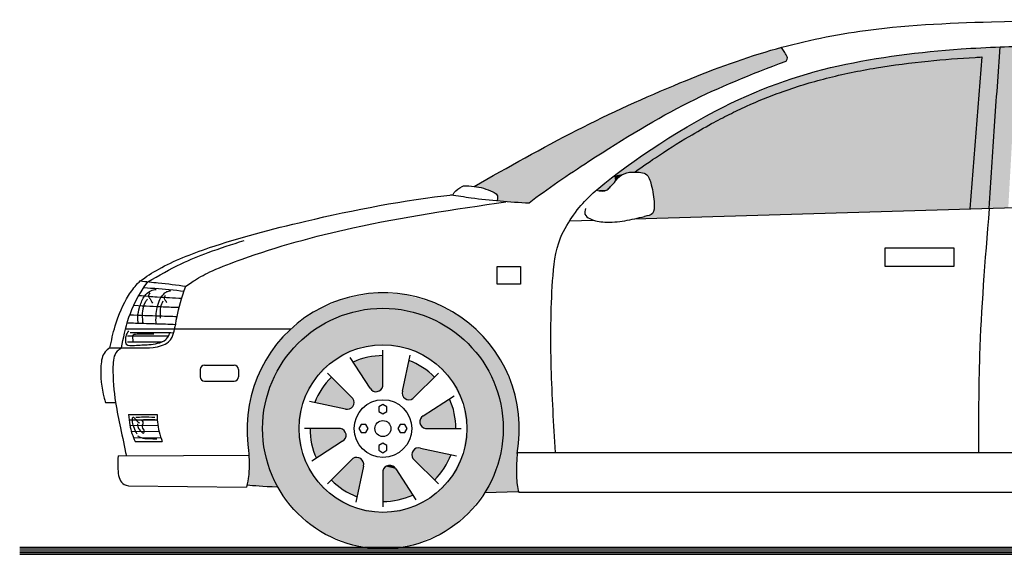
# Model space of a CAD drawing. Header units: millimetres. Extents: x 277.7 to 282.41, y 209.52 to 210.99.
# Tile 1 of 2: x 277.7 to 280.4, y 209.52 to 210.99. Entities that reach past the tile are written whole.
import ezdxf

# ---------------------------------------------------------------- set-up
doc = ezdxf.new("R2010")
doc.units = ezdxf.units.MM
doc.layers.add('HATCH', color=7, linetype='Continuous')

# ---------------------------------------------------------------- blocks, each defined once
blk = doc.blocks.new('*U10')
at = {"layer": 'HATCH', "color": 251, "linetype": 'Continuous'}
for points in [[(1.242, 1.2007), (1.1583, 1.1841), (1.3273, 1.1978)], [(1.3273, 1.1978), (1.1583, 1.1841), (1.4098, 1.1757)], [(1.1583, 1.1841), (1.0805, 1.1489), (1.2715, 1.1596)], [(1.1583, 1.1841), (1.2715, 1.1596), (1.4098, 1.1757)], [(1.4098, 1.1757), (1.2715, 1.1596), (1.485, 1.1354)], [(1.0805, 1.1489), (1.0127, 1.097), (1.1861, 1.1484)], [(1.1861, 1.1484), (1.0127, 1.097), (1.1065, 1.1154)], [(1.2715, 1.1596), (1.0805, 1.1489), (1.1861, 1.1484)], [(1.2715, 1.1596), (1.3569, 1.1484), (1.485, 1.1354)], [(1.3569, 1.1484), (1.4365, 1.1154), (1.485, 1.1354)], [(1.485, 1.1354), (1.4365, 1.1154), (1.5492, 1.079)], [(1.1065, 1.1154), (1.0127, 1.097), (1.0381, 1.063)], [(1.4365, 1.1154), (1.5048, 1.063), (1.5492, 1.079)], [(1.0127, 1.097), (0.9585, 1.031), (1.0381, 1.063)], [(1.0381, 1.063), (0.9585, 1.031), (0.9857, 0.9946)], [(1.5492, 1.079), (1.5048, 1.063), (1.5988, 1.0096)], [(1.5048, 1.063), (1.5573, 0.9946), (1.5988, 1.0096)], [(0.9585, 1.031), (0.9207, 0.9544), (0.9857, 0.9946)], [(1.5988, 1.0096), (1.5573, 0.9946), (1.6314, 0.9307)], [(0.9857, 0.9946), (0.9207, 0.9544), (0.9527, 0.915)], [(1.5573, 0.9946), (1.5902, 0.915), (1.6314, 0.9307)], [(0.9207, 0.9544), (0.9013, 0.8713), (0.9527, 0.915)], [(1.6314, 0.9307), (1.5902, 0.915), (1.6452, 0.8464)], [(0.9527, 0.915), (0.9013, 0.8713), (0.9415, 0.8296)], [(1.5902, 0.915), (1.6015, 0.8296), (1.6452, 0.8464)], [(0.9013, 0.8713), (0.9013, 0.7859), (0.9415, 0.8296)], [(1.6452, 0.8464), (1.6015, 0.8296), (1.6396, 0.7613)], [(0.9415, 0.8296), (0.9013, 0.7859), (0.952, 0.7468)], [(1.6015, 0.8296), (1.5887, 0.7386), (1.6396, 0.7613)], [(0.9013, 0.7859), (0.9044, 0.7354), (0.952, 0.7468)], [(1.6396, 0.7613), (1.5887, 0.7386), (1.6376, 0.7117)], [(0.9044, 0.7354), (0.904, 0.7101), (0.983, 0.6693)], [(0.952, 0.7468), (0.9044, 0.7354), (0.983, 0.6693)], [(1.5887, 0.7386), (1.5512, 0.6546), (1.6376, 0.7117)], [(0.904, 0.7101), (0.9025, 0.6953), (0.983, 0.6693)], [(1.6376, 0.7117), (1.5512, 0.6546), (1.6433, 0.6574)], [(0.9025, 0.6953), (0.8989, 0.6753), (0.983, 0.6693)], [(0.8989, 0.6753), (0.9318, 0.6724), (0.983, 0.6693)], [(0.9318, 0.6724), (0.9539, 0.671), (0.983, 0.6693)]]:
    blk.add_solid(points, dxfattribs=at)
blk = doc.blocks.new('*U11')
at = {"layer": 'HATCH', "color": 252, "linetype": 'Continuous'}
for points in [[(2.9646, 1.8767), (2.9344, 1.4336), (3.0099, 1.8526)], [(3.1155, 1.8801), (2.9646, 1.8767), (3.2662, 1.8772)], [(3.2662, 1.8772), (2.9646, 1.8767), (3.417, 1.8685)], [(2.9646, 1.8767), (3.1862, 1.8543), (3.417, 1.8685)], [(2.9646, 1.8767), (3.0099, 1.8526), (3.1862, 1.8543)], [(3.417, 1.8685), (3.1862, 1.8543), (3.5671, 1.8523)], [(3.0099, 1.8526), (2.9344, 1.4336), (2.9865, 1.4352)], [(3.1862, 1.8543), (3.3626, 1.8466), (3.5671, 1.8523)], [(3.5671, 1.8523), (3.3626, 1.8466), (3.641, 1.8364)], [(3.3626, 1.8466), (3.5377, 1.8311), (3.641, 1.8364)], [(3.641, 1.8364), (3.5377, 1.8311), (3.7131, 1.8124)], [(3.5377, 1.8311), (3.6224, 1.8149), (3.7131, 1.8124)], [(3.6224, 1.8149), (3.7042, 1.7886), (3.7131, 1.8124)], [(3.7131, 1.8124), (3.7042, 1.7886), (3.7812, 1.779)], [(3.7042, 1.7886), (3.7015, 1.4643), (3.744, 1.7705)], [(3.7042, 1.7886), (3.744, 1.7705), (3.7812, 1.779)], [(3.744, 1.7705), (3.7015, 1.4643), (3.7415, 1.4673)], [(3.7812, 1.779), (3.744, 1.7705), (3.8423, 1.7349)], [(3.744, 1.7705), (3.8215, 1.7192), (3.8423, 1.7349)], [(3.8423, 1.7349), (3.8215, 1.7192), (3.8952, 1.6808)], [(3.8215, 1.7192), (3.8866, 1.6513), (3.8952, 1.6808)], [(3.8952, 1.6808), (3.8866, 1.6513), (3.9408, 1.6201)], [(3.8866, 1.6513), (3.9411, 1.5722), (3.9408, 1.6201)], [(3.9408, 1.6201), (3.9411, 1.5722), (4.0166, 1.4897)], [(3.9411, 1.5722), (3.989, 1.4873), (4.0166, 1.4897)]]:
    blk.add_solid(points, dxfattribs=at)
blk = doc.blocks.new('*U12')
at = {"layer": 'HATCH', "color": 252, "linetype": 'Continuous'}
for points in [[(2.8174, 1.8678), (2.6695, 1.8515), (2.9142, 1.8489)], [(2.9646, 1.8767), (2.8174, 1.8678), (2.9142, 1.8489)], [(2.9646, 1.8767), (2.9142, 1.8489), (2.9344, 1.4336)], [(2.6695, 1.8515), (2.5248, 1.8255), (2.9142, 1.8489)], [(2.9142, 1.8489), (2.5248, 1.8255), (2.7897, 1.8399)], [(2.7897, 1.8399), (2.5248, 1.8255), (2.6655, 1.8253)], [(2.9142, 1.8489), (2.8806, 1.4321), (2.9344, 1.4336)], [(2.5248, 1.8255), (2.3857, 1.7871), (2.6655, 1.8253)], [(2.6655, 1.8253), (2.3857, 1.7871), (2.5442, 1.8037)], [(2.3857, 1.7871), (2.2474, 1.732), (2.4274, 1.7737)], [(2.5442, 1.8037), (2.3857, 1.7871), (2.4274, 1.7737)], [(2.4274, 1.7737), (2.2474, 1.732), (2.3127, 1.7328)], [(2.2474, 1.732), (2.1764, 1.6967), (2.1955, 1.678)], [(2.3127, 1.7328), (2.2474, 1.732), (2.1955, 1.678)], [(2.1955, 1.678), (2.1041, 1.6561), (2.0746, 1.6085)], [(2.1764, 1.6967), (2.1041, 1.6561), (2.1955, 1.678)], [(2.1041, 1.6561), (1.9657, 1.5671), (2.0746, 1.6085)], [(2.0746, 1.6085), (1.9657, 1.5671), (1.962, 1.5333)], [(1.9657, 1.5671), (1.906, 1.5233), (1.9313, 1.528)], [(1.9657, 1.5671), (1.9313, 1.528), (1.962, 1.5333)], [(1.906, 1.5233), (1.8566, 1.4831), (1.9084, 1.5075)], [(1.9313, 1.528), (1.906, 1.5233), (1.9084, 1.5075)], [(1.9084, 1.5075), (1.8566, 1.4831), (1.8871, 1.4847)], [(1.8871, 1.4847), (1.8566, 1.4831), (1.8731, 1.4808)]]:
    blk.add_solid(points, dxfattribs=at)
blk = doc.blocks.new('*U13')
at = {"layer": 'HATCH', "linetype": 'Continuous'}
for points in [[(2.3642, 1.8753), (2.2534, 1.8413), (2.3742, 1.8599)], [(2.2534, 1.8413), (2.1447, 1.8012), (2.3778, 1.8377)], [(2.3778, 1.8377), (2.1447, 1.8012), (2.2828, 1.801)], [(2.3742, 1.8599), (2.2534, 1.8413), (2.3789, 1.8517)], [(2.3789, 1.8517), (2.2534, 1.8413), (2.3809, 1.8464)], [(2.3809, 1.8464), (2.2534, 1.8413), (2.3778, 1.8377)], [(2.1447, 1.8012), (1.9315, 1.7101), (2.2828, 1.801)], [(2.2828, 1.801), (1.9315, 1.7101), (2.1953, 1.7645)], [(2.1953, 1.7645), (1.9315, 1.7101), (2.0284, 1.6806)], [(1.9315, 1.7101), (1.7243, 1.6066), (2.0284, 1.6806)], [(2.0284, 1.6806), (1.7243, 1.6066), (1.9432, 1.6302)], [(1.9432, 1.6302), (1.7243, 1.6066), (1.8541, 1.5741)], [(1.7243, 1.6066), (1.5218, 1.494), (1.8541, 1.5741)], [(1.8541, 1.5741), (1.5218, 1.494), (1.7605, 1.5127)], [(1.7605, 1.5127), (1.5218, 1.494), (1.5616, 1.4836)], [(1.7605, 1.5127), (1.5616, 1.4836), (1.6722, 1.4484)], [(1.5616, 1.4836), (1.5815, 1.4741), (1.6722, 1.4484)], [(1.5815, 1.4741), (1.5858, 1.4659), (1.6722, 1.4484)], [(1.5858, 1.4659), (1.5845, 1.4548), (1.6722, 1.4484)]]:
    blk.add_solid(points, dxfattribs=at)
blk = doc.blocks.new('*U14')
at = {"layer": 'HATCH', "linetype": 'Continuous'}
for points in [[(2.7897, 1.8399), (2.6655, 1.8253), (2.8806, 1.4321)], [(2.9142, 1.8489), (2.7897, 1.8399), (2.8806, 1.4321)], [(2.6655, 1.8253), (2.5442, 1.8037), (2.8806, 1.4321)], [(2.5442, 1.8037), (2.4274, 1.7737), (2.8806, 1.4321)], [(2.4274, 1.7737), (2.3127, 1.7328), (2.8806, 1.4321)], [(2.3127, 1.7328), (2.1955, 1.678), (2.8806, 1.4321)], [(2.1955, 1.678), (2.0746, 1.6085), (2.8806, 1.4321)], [(2.0746, 1.6085), (1.962, 1.5333), (1.9832, 1.5312)], [(2.0746, 1.6085), (1.9832, 1.5312), (2.8806, 1.4321)], [(1.9832, 1.5312), (1.9994, 1.5201), (2.8806, 1.4321)], [(1.9994, 1.5201), (2.0117, 1.4789), (2.8806, 1.4321)], [(2.0117, 1.4789), (2.0157, 1.4366), (2.8806, 1.4321)], [(2.8806, 1.4321), (1.9888, 1.4115), (1.9614, 1.405)], [(2.8806, 1.4321), (2.0093, 1.418), (1.9888, 1.4115)], [(2.0157, 1.4366), (2.0093, 1.418), (2.8806, 1.4321)]]:
    blk.add_solid(points, dxfattribs=at)
blk = doc.blocks.new('*U15')
at = {"layer": 'HATCH', "linetype": 'Continuous'}
for points in [[(1.3569, 1.1484), (1.1065, 1.1154), (1.4365, 1.1154)], [(1.1861, 1.1484), (1.1065, 1.1154), (1.3569, 1.1484)], [(1.2715, 1.1596), (1.1861, 1.1484), (1.3569, 1.1484)], [(1.4365, 1.1154), (1.0381, 1.063), (1.5048, 1.063)], [(1.1065, 1.1154), (1.0381, 1.063), (1.4365, 1.1154)], [(1.0381, 1.063), (0.9857, 0.9946), (1.2004, 1.0484)], [(1.0381, 1.063), (1.2715, 1.0596), (1.5048, 1.063)], [(1.0381, 1.063), (1.2004, 1.0484), (1.2715, 1.0596)], [(1.5048, 1.063), (1.2715, 1.0596), (1.3425, 1.0484)], [(1.5048, 1.063), (1.3425, 1.0484), (1.5573, 0.9946)], [(1.2004, 1.0484), (0.9857, 0.9946), (1.1363, 1.0157)], [(1.3425, 1.0484), (1.4067, 1.0157), (1.5573, 0.9946)], [(1.1363, 1.0157), (0.9857, 0.9946), (1.0854, 0.9648)], [(1.4067, 1.0157), (1.4575, 0.9648), (1.5573, 0.9946)], [(0.9857, 0.9946), (0.9527, 0.915), (1.0854, 0.9648)], [(1.5573, 0.9946), (1.4575, 0.9648), (1.5902, 0.915)], [(1.0854, 0.9648), (0.9527, 0.915), (1.0527, 0.9007)], [(1.4575, 0.9648), (1.4902, 0.9007), (1.5902, 0.915)], [(0.9527, 0.915), (0.9415, 0.8296), (1.0527, 0.9007)], [(1.0527, 0.9007), (0.9415, 0.8296), (1.0415, 0.8296)], [(1.5902, 0.915), (1.4902, 0.9007), (1.6015, 0.8296)], [(1.4902, 0.9007), (1.5015, 0.8296), (1.6015, 0.8296)], [(0.9415, 0.8296), (0.9527, 0.7442), (1.0415, 0.8296)], [(1.0415, 0.8296), (0.9527, 0.7442), (1.0527, 0.7586)], [(1.6015, 0.8296), (1.4902, 0.7586), (1.5902, 0.7442)], [(1.5015, 0.8296), (1.4902, 0.7586), (1.6015, 0.8296)], [(1.0527, 0.7586), (0.9527, 0.7442), (1.0854, 0.6944)], [(1.4902, 0.7586), (1.4575, 0.6944), (1.5902, 0.7442)], [(0.9527, 0.7442), (0.9857, 0.6646), (1.0854, 0.6944)], [(1.5902, 0.7442), (1.4575, 0.6944), (1.5573, 0.6646)], [(1.0854, 0.6944), (0.9857, 0.6646), (1.1363, 0.6436)], [(1.4575, 0.6944), (1.4067, 0.6436), (1.5573, 0.6646)], [(0.9857, 0.6646), (1.0381, 0.5963), (1.1363, 0.6436)], [(1.5573, 0.6646), (1.4067, 0.6436), (1.5048, 0.5963)], [(1.1363, 0.6436), (1.0381, 0.5963), (1.2004, 0.6109)], [(1.4067, 0.6436), (1.3425, 0.6109), (1.5048, 0.5963)], [(1.2004, 0.6109), (1.0381, 0.5963), (1.2715, 0.5996)], [(1.2715, 0.5996), (1.0381, 0.5963), (1.5048, 0.5963)], [(1.0381, 0.5963), (1.1065, 0.5438), (1.5048, 0.5963)], [(1.5048, 0.5963), (1.1065, 0.5438), (1.4365, 0.5438)], [(1.3425, 0.6109), (1.2715, 0.5996), (1.5048, 0.5963)], [(1.1065, 0.5438), (1.1861, 0.5109), (1.4365, 0.5438)], [(1.4365, 0.5438), (1.1861, 0.5109), (1.3569, 0.5109)], [(1.1861, 0.5109), (1.2715, 0.4996), (1.3569, 0.5109)]]:
    blk.add_solid(points, dxfattribs=at)
blk = doc.blocks.new('*U19')
at = {"layer": 'HATCH', "color": 251, "linetype": 'Continuous'}
for points in [[(1.2715, 0.7131), (1.3531, 0.6471), (1.2798, 0.7256)], [(1.2715, 0.6296), (1.3132, 0.634), (1.2715, 0.7131)], [(1.3531, 0.6471), (1.2715, 0.7131), (1.3132, 0.634)], [(1.2798, 0.7256), (1.3065, 0.7191), (1.2945, 0.7281)], [(1.3065, 0.7191), (1.2798, 0.7256), (1.3531, 0.6471)]]:
    blk.add_solid(points, dxfattribs=at)
blk = doc.blocks.new('*U20')
at = {"layer": 'HATCH', "color": 251, "linetype": 'Continuous'}
for points in [[(1.3509, 0.7619), (1.4583, 0.7583), (1.3596, 0.7741)], [(1.4583, 0.7583), (1.3509, 0.7619), (1.4393, 0.7209)], [(1.3538, 0.7473), (1.4393, 0.7209), (1.3509, 0.7619)], [(1.3744, 0.7762), (1.3596, 0.7741), (1.4583, 0.7583)], [(1.4393, 0.7209), (1.3538, 0.7473), (1.4129, 0.6882)]]:
    blk.add_solid(points, dxfattribs=at)
blk = doc.blocks.new('*U21')
at = {"layer": 'HATCH', "color": 251, "linetype": 'Continuous'}
for points in [[(1.382, 0.8646), (1.373, 0.8527), (1.454, 0.9113)], [(1.3755, 0.8379), (1.454, 0.9113), (1.373, 0.8527)], [(1.454, 0.9113), (1.3755, 0.8379), (1.4671, 0.8714)], [(1.388, 0.8296), (1.4671, 0.8714), (1.3755, 0.8379)], [(1.4671, 0.8714), (1.388, 0.8296), (1.4715, 0.8296)]]:
    blk.add_solid(points, dxfattribs=at)
blk = doc.blocks.new('*U22')
at = {"layer": 'HATCH', "color": 251, "linetype": 'Continuous'}
for points in [[(1.3249, 0.9326), (1.327, 0.9177), (1.3428, 1.0165)], [(1.3392, 0.9091), (1.3428, 1.0165), (1.327, 0.9177)], [(1.3428, 1.0165), (1.3392, 0.9091), (1.3803, 0.9975)], [(1.3538, 0.912), (1.3803, 0.9975), (1.3392, 0.9091)], [(1.3803, 0.9975), (1.3538, 0.912), (1.4129, 0.9711)]]:
    blk.add_solid(points, dxfattribs=at)
blk = doc.blocks.new('*U23')
at = {"layer": 'HATCH', "color": 251, "linetype": 'Continuous'}
for points in [[(1.2297, 1.0252), (1.2715, 0.9461), (1.2715, 1.0296)], [(1.1898, 1.0122), (1.2632, 0.9337), (1.2297, 1.0252)], [(1.2365, 0.9402), (1.2484, 0.9312), (1.1898, 1.0122)], [(1.2632, 0.9337), (1.1898, 1.0122), (1.2484, 0.9312)], [(1.2715, 0.9461), (1.2297, 1.0252), (1.2632, 0.9337)]]:
    blk.add_solid(points, dxfattribs=at)
blk = doc.blocks.new('*U24')
at = {"layer": 'HATCH', "color": 251, "linetype": 'Continuous'}
for points in [[(1.1036, 0.9384), (1.1891, 0.912), (1.13, 0.9711)], [(1.0846, 0.901), (1.192, 0.8973), (1.1036, 0.9384)], [(1.1891, 0.912), (1.1036, 0.9384), (1.192, 0.8973)], [(1.1685, 0.8831), (1.1834, 0.8851), (1.0846, 0.901)], [(1.192, 0.8973), (1.0846, 0.901), (1.1834, 0.8851)]]:
    blk.add_solid(points, dxfattribs=at)
blk = doc.blocks.new('*U25')
at = {"layer": 'HATCH', "color": 251, "linetype": 'Continuous'}
for points in [[(1.0759, 0.7879), (1.155, 0.8296), (1.0715, 0.8296)], [(1.155, 0.8296), (1.0759, 0.7879), (1.1674, 0.8213)], [(1.0889, 0.748), (1.1674, 0.8213), (1.0759, 0.7879)], [(1.1674, 0.8213), (1.0889, 0.748), (1.1699, 0.8066)], [(1.1609, 0.7946), (1.1699, 0.8066), (1.0889, 0.748)]]:
    blk.add_solid(points, dxfattribs=at)
blk = doc.blocks.new('*U26')
at = {"layer": 'HATCH', "color": 251, "linetype": 'Continuous'}
for points in [[(1.1627, 0.6618), (1.1891, 0.7473), (1.13, 0.6882)], [(1.2001, 0.6428), (1.2038, 0.7502), (1.1627, 0.6618)], [(1.1891, 0.7473), (1.1627, 0.6618), (1.2038, 0.7502)], [(1.2038, 0.7502), (1.2001, 0.6428), (1.216, 0.7415)], [(1.218, 0.7267), (1.216, 0.7415), (1.2001, 0.6428)]]:
    blk.add_solid(points, dxfattribs=at)

msp = doc.modelspace()

# ---------------------------------------------------------------- linework, layer by layer
for p, q in [((280.3352, 210.8832), (280.3016, 210.4664)), ((279.3823, 210.4393), (280.5444, 210.4735)), ((279.2046, 210.4341), (279.269, 210.436)), ((277.9866, 210.1378), (278.4406, 210.1378)), ((278.6574, 209.9745), (278.6025, 210.0592)), ((278.6924, 209.9804), (278.6924, 210.0789)), ((278.7458, 209.9669), (278.7669, 210.0656)), ((278.2029, 210.0375), (278.2848, 210.0375)), ((278.1913, 210.0259), (278.1913, 210.0059)), ((278.2964, 210.0259), (278.2964, 210.0059)), ((278.61, 209.9463), (278.5404, 210.016)), ((278.7748, 209.9463), (278.8444, 210.016)), ((278.2029, 209.9943), (278.2848, 209.9943)), ((278.803, 209.8989), (278.8877, 209.9539)), ((277.9313, 209.9353), (277.9593, 209.9353)), ((278.5895, 209.9174), (278.4907, 209.9385)), ((277.9949, 209.9021), (278.0729, 209.9021)), ((278.5759, 209.8639), (278.4774, 209.8639)), ((278.8089, 209.8639), (278.9074, 209.8639)), ((278.0128, 209.8283), (278.0872, 209.8283)), ((278.5818, 209.8289), (278.4971, 209.774)), ((277.9662, 209.7887), (278.3246, 209.7907)), ((278.7953, 209.8105), (278.8941, 209.7894)), ((279.061, 209.7981), (281.1803, 209.7981)), ((278.61, 209.7816), (278.5404, 209.7119)), ((278.639, 209.761), (278.6179, 209.6623)), ((278.7748, 209.7816), (278.8444, 209.7119)), ((278.6924, 209.7475), (278.6924, 209.6489)), ((278.7274, 209.7534), (278.7823, 209.6687)), ((277.9948, 209.7069), (278.3185, 209.7032)), ((278.9722, 209.6889), (279.0642, 209.6917)), ((279.0648, 209.6895), (281.1854, 209.6895)), ((277.6962, 209.5389), (282.4136, 209.5389)), ((277.6962, 209.5339), (282.4127, 209.5339)), ((277.6962, 209.5289), (282.4117, 209.5289)), ((277.6962, 209.5239), (282.4108, 209.5239)), ((277.6962, 209.5189), (282.4098, 209.5189))]:
    msp.add_line(p, q)
at = {"color": 252}
for p, q in [((277.9961, 209.888), (278.0734, 209.888)), ((277.9983, 209.8726), (278.0751, 209.8732)), ((278.0027, 209.8554), (278.0785, 209.8568)), ((278.0086, 209.8387), (278.0835, 209.8395))]:
    msp.add_line(p, q, dxfattribs=at)
for points in [[(280.0698, 210.3593), (280.2577, 210.3593), (280.2577, 210.3089), (280.0698, 210.3089)], [(279.0061, 210.3087), (279.0698, 210.3087), (279.0698, 210.2596), (279.0061, 210.2596)], [(278.6924, 209.9301), (278.6813, 209.9237), (278.6813, 209.9109), (278.6924, 209.9045), (278.7035, 209.9109), (278.7035, 209.9237)], [(278.6262, 209.8639), (278.6326, 209.8528), (278.6455, 209.8528), (278.6519, 209.8639), (278.6455, 209.8751), (278.6326, 209.8751)], [(278.7586, 209.8639), (278.7522, 209.8751), (278.7393, 209.8751), (278.7329, 209.8639), (278.7393, 209.8528), (278.7522, 209.8528)], [(278.6924, 209.7977), (278.7035, 209.8042), (278.7035, 209.817), (278.6924, 209.8234), (278.6813, 209.817), (278.6813, 209.8042)]]:
    msp.add_lwpolyline(points, close=True)
for radius in [0.33, 0.23, 0.0791, 0.022]:
    msp.add_circle((278.6924, 209.8639), radius)
for centre, radius, start, end in [((278.6932, 209.8628), 0.3734, 349.6238, 186.5483), ((278.6924, 209.8639), 0.2, 90, 114.1008), ((278.2029, 210.0259), 0.0116, 90, 180), ((278.2848, 210.0259), 0.0116, 0, 90), ((278.6924, 209.8639), 0.2, 45, 69.1008), ((278.2029, 210.0059), 0.0116, 180, 270), ((278.2848, 210.0059), 0.0116, 270, 0), ((278.6924, 209.8639), 0.2, 135, 159.1008), ((278.6738, 209.9838), 0.0189, 209.5362, 349.6313), ((278.5945, 209.9356), 0.0189, 254.5362, 34.6313), ((278.764, 209.9618), 0.0189, 164.5362, 304.6313), ((278.6924, 209.8639), 0.2, 0, 24.1008), ((278.8123, 209.8825), 0.0189, 119.5362, 259.6313), ((278.6924, 209.8639), 0.2, 180, 204.1008), ((278.5725, 209.8454), 0.0189, 299.5362, 79.6313), ((278.7903, 209.7923), 0.0189, 74.5362, 214.6313), ((278.6208, 209.766), 0.0189, 344.5362, 124.6313), ((278.6924, 209.8639), 0.2, 315, 339.1008), ((278.711, 209.7441), 0.0189, 29.5362, 169.6313), ((278.6924, 209.8639), 0.2, 225, 249.1008), ((278.6924, 209.8639), 0.2, 270, 294.1008)]:
    msp.add_arc(centre, radius, start, end)
for points, knots in [([(278.9428, 210.5283), (279.0359, 210.5811), (279.2192, 210.6848), (279.4915, 210.809), (279.7495, 210.9063), (280.0364, 210.9671), (280.433, 210.9851), (280.7854, 210.9855), (280.9967, 210.9642), (281.115, 210.9472)], [0.499029, 0.499029, 0.499029, 0.499029, 32.94589, 64.388097, 91.193123, 116.442634, 152.988795, 211.378713, 223.192011, 223.192011, 223.192011, 223.192011]), ([(279.1654, 209.7981), (279.1607, 209.8757), (279.1518, 210.0328), (279.1525, 210.2284), (279.1674, 210.3766), (279.2207, 210.4598), (279.2885, 210.5382), (279.5951, 210.7514), (279.9287, 210.8688), (280.2015, 210.9016), (280.35, 210.9096), (280.3856, 210.911)], [2.198708, 2.198708, 2.198708, 2.198708, 22.269295, 42.790951, 53.144495, 59.809264, 67.987387, 103.404748, 133.933573, 162.838247, 172.028421, 172.028421, 172.028421, 172.028421]), ([(279.7987, 210.872), (279.8035, 210.8793), (279.7987, 210.8882), (279.7932, 210.8976), (279.7884, 210.9056), (279.7851, 210.9096)], [1.011015, 1.011015, 1.011015, 1.011015, 1.469953, 2.219537, 2.944158, 2.944158, 2.944158, 2.944158]), ([(280.3553, 210.4679), (280.3599, 210.5432), (280.3691, 210.6909), (280.3801, 210.8385), (280.3856, 210.911)], [2.287124, 2.287124, 2.287124, 2.287124, 24.900747, 46.693747, 46.693747, 46.693747, 46.693747]), ([(279.0931, 210.4827), (279.1419, 210.5216), (279.306, 210.63), (279.5269, 210.7659), (279.6984, 210.8342), (279.7987, 210.872)], [0.935696, 0.935696, 0.935696, 0.935696, 16.795142, 44.725922, 71.112013, 71.112013, 71.112013, 71.112013]), ([(279.3829, 210.5676), (279.4008, 210.5804), (279.4198, 210.5936), (279.4693, 210.6266), (279.5007, 210.6465), (279.553, 210.6775), (279.5735, 210.6892), (279.6102, 210.7092), (279.6263, 210.7176), (279.6581, 210.7335), (279.6739, 210.741), (279.7209, 210.7623), (279.7518, 210.7749), (279.8244, 210.8013), (279.8661, 210.814), (279.9309, 210.8305), (279.9534, 210.8357), (279.9991, 210.8451), (280.0223, 210.8494), (280.0922, 210.861), (280.1397, 210.8671), (280.2304, 210.8763), (280.2735, 210.8796), (280.3227, 210.8825), (280.3289, 210.8829), (280.3352, 210.8832)], [82.140554, 82.140554, 82.140554, 82.140554, 87.694429, 87.694429, 96.110437, 96.110437, 101.504534, 101.504534, 105.813696, 105.813696, 110.122858, 110.122858, 118.741182, 118.741182, 130.424643, 130.424643, 136.54489, 136.54489, 142.665136, 142.665136, 154.905629, 154.905629, 165.970292, 165.970292, 167.587191, 167.587191, 167.587191, 167.587191]), ([(279.2776, 210.5174), (279.2887, 210.5149), (279.3042, 210.5126), (279.3183, 210.5302), (279.33, 210.5418), (279.343, 210.56), (279.3677, 210.5685), (279.3917, 210.5674), (279.4197, 210.5638), (279.4313, 210.5237), (279.4368, 210.4915), (279.437, 210.4503), (279.4186, 210.4473), (279.4097, 210.4459)], [0.44573, 0.44573, 0.44573, 0.44573, 3.468884, 4.832965, 6.829324, 8.511411, 11.405592, 14.077351, 15.913284, 19.264777, 24.667533, 27.228551, 29.599817, 29.599817, 29.599817, 29.599817]), ([(278.8837, 210.5049), (278.8851, 210.5071), (278.8915, 210.5169), (278.9029, 210.5244), (278.9124, 210.5293), (278.9137, 210.5299)], [0.320274, 0.320274, 0.320274, 0.320274, 0.985164, 3.339307, 3.718161, 3.718161, 3.718161, 3.718161]), ([(278.9137, 210.5299), (278.9235, 210.5298), (278.951, 210.529), (278.9802, 210.5198), (279.0086, 210.5064), (279.0067, 210.4953), (279.0055, 210.4891)], [0.724774, 0.724774, 0.724774, 0.724774, 3.233343, 7.798469, 9.012733, 10.432437, 10.432437, 10.432437, 10.432437]), ([(278.0268, 210.2687), (278.0428, 210.281), (278.0992, 210.3163), (278.2365, 210.3711), (278.5141, 210.4445), (278.7524, 210.4912), (278.8837, 210.5049)], [19.959908, 19.959908, 19.959908, 19.959908, 26.352728, 41.131757, 63.733105, 95.52869, 95.52869, 95.52869, 95.52869]), ([(278.8786, 210.5057), (278.8972, 210.5026), (278.9682, 210.4912), (279.04, 210.486), (279.0931, 210.4827)], [2.577312, 2.577312, 2.577312, 2.577312, 8.277692, 24.402666, 24.402666, 24.402666, 24.402666]), ([(278.1522, 210.2546), (278.1677, 210.2647), (278.1862, 210.2781), (278.2309, 210.3005), (278.3695, 210.354), (278.6415, 210.4293), (278.8892, 210.4655), (279.0299, 210.4859)], [26.833029, 26.833029, 26.833029, 26.833029, 28.322693, 34.120191, 42.498401, 70.391062, 107.090804, 107.090804, 107.090804, 107.090804]), ([(280.3553, 210.4679), (280.3429, 210.3182), (280.3258, 210.1031), (280.3256, 209.8873), (280.3258, 209.7984)], [3.294202, 3.294202, 3.294202, 3.294202, 36.060051, 59.036944, 59.036944, 59.036944, 59.036944]), ([(277.9438, 210.085), (277.9479, 210.1052), (277.9587, 210.1567), (277.9878, 210.222), (278.011, 210.2522), (278.0214, 210.2638), (278.0268, 210.2687)], [0.541329, 0.541329, 0.541329, 0.541329, 5.887792, 14.13838, 18.6073, 19.071393, 19.071393, 19.071393, 19.071393]), ([(277.9438, 210.085), (277.9705, 210.0849), (278.0101, 210.0849), (278.0633, 210.0851), (278.1193, 210.0984), (278.1237, 210.1658), (278.1396, 210.2207), (278.1522, 210.2546)], [1.439346, 1.439346, 1.439346, 1.439346, 8.290062, 11.63783, 15.4903, 21.492264, 26.520551, 26.520551, 26.520551, 26.520551]), ([(277.9756, 210.0849), (277.9804, 210.112), (277.9906, 210.1639), (278.0193, 210.2281), (278.0478, 210.2667)], [0.83022, 0.83022, 0.83022, 0.83022, 7.871192, 14.416546, 14.416546, 14.416546, 14.416546]), ([(278.0268, 210.2687), (278.0433, 210.2671), (278.0852, 210.263), (278.1269, 210.2579), (278.1522, 210.2546)], [6.365599, 6.365599, 6.365599, 6.365599, 10.657759, 17.236256, 17.236256, 17.236256, 17.236256]), ([(277.9438, 210.085), (277.938, 210.0817), (277.9231, 210.07), (277.9153, 210.0181), (277.9213, 209.9722), (277.9302, 209.9394), (277.9313, 209.9353)], [0, 0, 0, 0, 1.421013, 4.807821, 12.490817, 13.592575, 13.592575, 13.592575, 13.592575]), ([(277.9756, 210.0849), (277.9712, 210.0822), (277.9542, 210.0714), (277.9498, 210.0133), (277.9543, 209.9666), (277.9593, 209.9353)], [0, 0, 0, 0, 1.498751, 5.881012, 15.564883, 15.564883, 15.564883, 15.564883]), ([(277.9593, 209.9353), (277.9632, 209.9111), (277.9731, 209.8636), (277.9834, 209.8146), (277.9888, 209.7889)], [15.689047, 15.689047, 15.689047, 15.689047, 22.813547, 30.664345, 30.664345, 30.664345, 30.664345]), ([(277.9949, 209.9021), (277.9955, 209.8925), (277.9977, 209.8671), (278.0066, 209.8432), (278.0128, 209.8283)], [0.744338, 0.744338, 0.744338, 0.744338, 3.206289, 7.325439, 7.325439, 7.325439, 7.325439]), ([(278.0729, 209.9021), (278.073, 209.8954), (278.0739, 209.8702), (278.0811, 209.846), (278.0872, 209.8283)], [1.059246, 1.059246, 1.059246, 1.059246, 2.789557, 7.566118, 7.566118, 7.566118, 7.566118]), ([(278.3222, 209.8202), (278.3245, 209.7977), (278.3265, 209.7628), (278.324, 209.7283), (278.3185, 209.7032)], [0, 0, 0, 0, 5.848754, 8.976202, 8.976202, 8.976202, 8.976202]), ([(277.9662, 209.7887), (277.9645, 209.768), (277.9647, 209.7318), (277.9762, 209.7099), (277.9948, 209.7069)], [24.065706, 24.065706, 24.065706, 24.065706, 28.028395, 31.875508, 31.875508, 31.875508, 31.875508]), ([(279.0605, 209.7956), (279.0596, 209.7809), (279.0583, 209.7546), (279.0583, 209.7202), (279.063, 209.6958), (279.0648, 209.6895)], [0, 0, 0, 0, 3.516196, 7.178705, 8.704754, 8.704754, 8.704754, 8.704754])]:
    msp.add_open_spline(points, degree=3, knots=knots)
for points in [[(280.3856, 210.911), (280.5703, 210.9145), (280.8088, 210.9048), (281.0648, 210.8699), (281.2393, 210.7885), (281.3614, 210.6548), (281.4376, 210.524)], [(279.2479, 210.4674), (279.2465, 210.4518), (279.2598, 210.4399), (279.3006, 210.4303), (279.3556, 210.434), (279.4097, 210.4459)], [(278.0478, 210.2667), (278.1391, 210.316), (278.2131, 210.3466), (278.3118, 210.38)]]:
    msp.add_spline(points, degree=3)
for points in [[(278.0219, 210.152), (278.0202, 210.1706), (278.0249, 210.1956), (278.0371, 210.2247), (278.0493, 210.2381), (278.0633, 210.2445), (278.0709, 210.2451)], [(278.0463, 210.2185), (278.0413, 210.2113), (278.0326, 210.1855), (278.0329, 210.1642), (278.0336, 210.1537)], [(278.0529, 210.2359), (278.0496, 210.2261), (278.0539, 210.22), (278.0579, 210.2127), (278.0601, 210.208)], [(278.0703, 210.1496), (278.0703, 210.1735), (278.0735, 210.1964), (278.0946, 210.2359), (278.1018, 210.2403), (278.1111, 210.2422)], [(278.0953, 210.229), (278.0927, 210.2207), (278.0967, 210.2142), (278.0996, 210.2095)], [(277.9944, 210.1318), (277.9879, 210.1199), (277.9861, 210.1068), (277.9886, 210.0956), (278.0108, 210.092), (278.0506, 210.0942), (278.0742, 210.0978), (278.0971, 210.1083), (278.1043, 210.1173), (278.1083, 210.1264)], [(277.9992, 210.1271), (278.0626, 210.1275), (278.0963, 210.1275), (278.1159, 210.1268)], [(278.0074, 210.1032), (278.0065, 210.1117), (278.007, 210.1207), (278.0142, 210.1232), (278.0288, 210.1237), (278.054, 210.1237), (278.0638, 210.1237)], [(278.0183, 209.8486), (278.0089, 209.8686), (278.0054, 209.8887), (278.0073, 209.8949), (278.0089, 209.8943), (278.0167, 209.8861), (278.0251, 209.8783)], [(278.0145, 209.8952), (278.0352, 209.8958), (278.0665, 209.8952)], [(278.0195, 209.8771), (278.0211, 209.8671), (278.0283, 209.8567), (278.037, 209.8521), (278.0383, 209.8561), (278.0327, 209.8683), (278.0327, 209.8855), (278.027, 209.8871), (278.0358, 209.8883), (278.0665, 209.8883)], [(278.0195, 209.8442), (278.0292, 209.8392), (278.0508, 209.8364), (278.0724, 209.8355)]]:
    msp.add_spline(points, degree=3, dxfattribs=at)
for points, knots in [([(278.0364, 210.2505), (278.0525, 210.2495), (278.0852, 210.2485), (278.12, 210.2434), (278.1473, 210.2412)], [1.850296, 1.850296, 1.850296, 1.850296, 4.168803, 12.396261, 12.396261, 12.396261, 12.396261]), ([(278.024, 210.2291), (278.0405, 210.2277), (278.0793, 210.2245), (278.1183, 210.2226), (278.1407, 210.2216)], [2.285975, 2.285975, 2.285975, 2.285975, 7.246418, 13.98405, 13.98405, 13.98405, 13.98405]), ([(278.0092, 210.2024), (278.0413, 210.2), (278.0832, 210.1986), (278.1186, 210.1969), (278.1334, 210.1968)], [4.083271, 4.083271, 4.083271, 4.083271, 11.032545, 15.487725, 15.487725, 15.487725, 15.487725]), ([(277.9983, 210.1758), (278.026, 210.1748), (278.0691, 210.1733), (278.1122, 210.1719), (278.1277, 210.1714)], [3.461054, 3.461054, 3.461054, 3.461054, 11.773555, 16.408928, 16.408928, 16.408928, 16.408928]), ([(277.9912, 210.1543), (278.0063, 210.1537), (278.0412, 210.1522), (278.0854, 210.1514), (278.1145, 210.15), (278.1238, 210.1494)], [2.348855, 2.348855, 2.348855, 2.348855, 6.87966, 12.823724, 15.615598, 15.615598, 15.615598, 15.615598]), ([(277.9919, 210.1184), (278.006, 210.1184), (278.0437, 210.1184), (278.0814, 210.1184), (278.1049, 210.1184)], [0, 0, 0, 0, 4.242283, 11.298533, 11.298533, 11.298533, 11.298533]), ([(277.9919, 210.1021), (278.0016, 210.1021), (278.03, 210.1021), (278.0618, 210.1021), (278.0839, 210.1021), (278.0874, 210.1021)], [0, 0, 0, 0, 2.900707, 8.520826, 9.545237, 9.545237, 9.545237, 9.545237])]:
    msp.add_open_spline(points, degree=3, knots=knots, dxfattribs=at)
at = {"color": 252, "start_tangent": (0.061272, 0.998121)}
msp.add_spline([(278.0884, 210.2134), (278.0826, 210.1964), (278.0811, 210.1797), (278.0811, 210.1667)], degree=3, dxfattribs=at)
msp.add_open_spline([(278.3198, 209.7096), (278.3399, 209.7073), (278.3594, 209.7061), (278.4039, 209.7037)], degree=3)

# ---------------------------------------------------------------- block references
at = {"layer": 'HATCH', "linetype": 'Continuous'}
for name in ['*U13', '*U14', '*U15']:
    msp.add_blockref(name, (277.4209, 209.0343), dxfattribs=at)
at = {"layer": 'HATCH', "color": 252, "linetype": 'Continuous'}
for name in ['*U12', '*U11']:
    msp.add_blockref(name, (277.4209, 209.0343), dxfattribs=at)
at = {"layer": 'HATCH', "color": 251, "linetype": 'Continuous'}
for name in ['*U10', '*U23', '*U22', '*U24', '*U21', '*U25', '*U26', '*U20', '*U19']:
    msp.add_blockref(name, (277.4209, 209.0343), dxfattribs=at)

doc.saveas('drawing.dxf')
